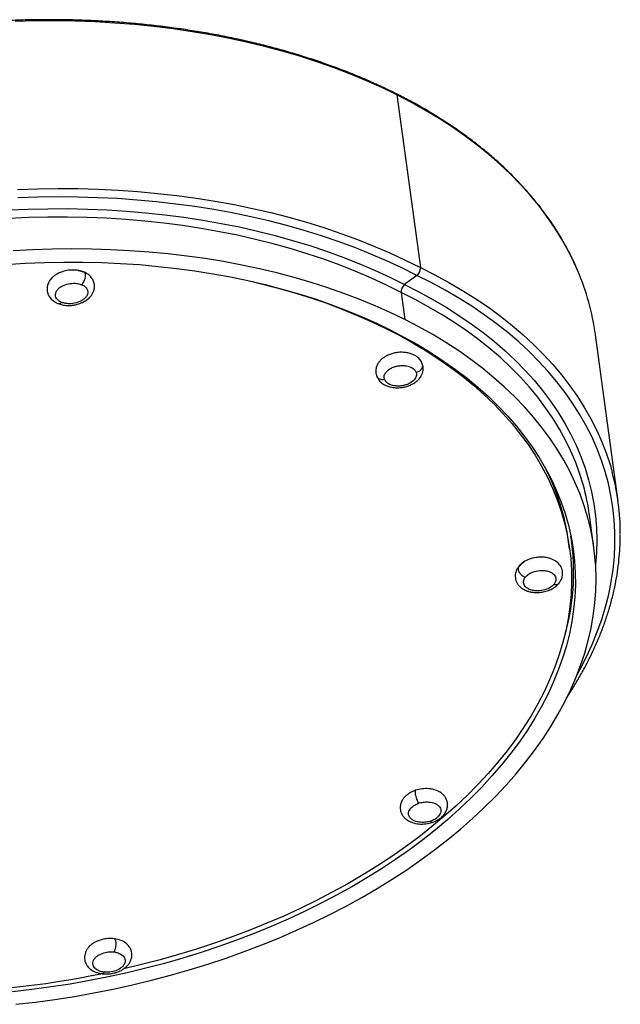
# Model space of a CAD drawing. Header units: millimetres. Extents: x -714 to 205, y -820 to 705.
# Tile 6 of 7: x 106 to 205, y -819 to -656. Entities that reach past the tile are written whole.
import ezdxf

# ---------------------------------------------------------------- set-up
doc = ezdxf.new("R2010")
doc.units = ezdxf.units.MM

msp = doc.modelspace()

# ---------------------------------------------------------------- linework, layer by layer
at = {"color": 7, "linetype": 'Continuous', "lineweight": 25}
for p, q in [((168.3, -668.71), (172.18, -697.27)), ((171.61, -698.56), (169.57, -700.1)), ((169, -701.39), (169.61, -705.86)), ((204.89, -735.99), (201.13, -708.38)), ((200.88, -743.64), (200.15, -738.25)), ((196.86, -743.79), (196.7, -742.62))]:
    msp.add_line(p, q, dxfattribs=at)
at = {"color": 8, "linetype": 'Continuous', "lineweight": 25, "flags": 128}
for points in [[(168.3, -668.71), (165.81, -667.51), (163.26, -666.36), (160.64, -665.28), (157.95, -664.25), (155.2, -663.28), (152.39, -662.37), (149.52, -661.53), (146.6, -660.75), (143.63, -660.03), (140.61, -659.37), (137.54, -658.78), (134.44, -658.26), (131.29, -657.8), (128.11, -657.41), (124.9, -657.08), (121.66, -656.83), (118.4, -656.64), (115.11, -656.51), (111.8, -656.46), (108.48, -656.47), (105.15, -656.55)], [(198.22, -697.82), (197.57, -696.37), (196.61, -694.44), (195.54, -692.53), (194.38, -690.66), (193.11, -688.82), (191.75, -687.02), (190.29, -685.25), (188.73, -683.52), (187.08, -681.83), (185.34, -680.19), (183.5, -678.58), (181.58, -677.03), (179.57, -675.51), (177.48, -674.05), (175.3, -672.64), (173.04, -671.27), (170.71, -669.96), (168.3, -668.71)], [(105.57, -684.35), (108.91, -684.24), (112.25, -684.19), (115.58, -684.22), (118.89, -684.31), (122.18, -684.47), (125.45, -684.7), (128.69, -685), (131.91, -685.36), (135.1, -685.8), (138.25, -686.3), (141.36, -686.86), (144.43, -687.49), (147.45, -688.19), (150.43, -688.96), (153.36, -689.78), (156.23, -690.67), (159.05, -691.62), (161.81, -692.63), (164.5, -693.71), (167.13, -694.84), (169.69, -696.03), (172.18, -697.27)], [(171.61, -698.56), (169.14, -697.33), (166.6, -696.15), (164, -695.03), (161.33, -693.97), (158.6, -692.96), (155.81, -692.02), (152.97, -691.14), (150.07, -690.32), (147.12, -689.56), (144.12, -688.87), (141.08, -688.24), (138, -687.68), (134.88, -687.18), (131.72, -686.76), (128.53, -686.39), (125.32, -686.1), (122.08, -685.87), (118.82, -685.71), (115.54, -685.62), (112.24, -685.59), (108.94, -685.64), (105.62, -685.75)], [(104.02, -687.74), (107.31, -687.6), (110.59, -687.53), (113.86, -687.52), (117.12, -687.59), (120.36, -687.72), (123.58, -687.92), (126.77, -688.2), (129.94, -688.53), (133.08, -688.94), (136.18, -689.41), (139.24, -689.96), (142.27, -690.56), (145.25, -691.24), (148.18, -691.97), (151.06, -692.77), (153.89, -693.64), (156.66, -694.57), (159.37, -695.56), (162.02, -696.6), (164.61, -697.71), (167.13, -698.88), (169.57, -700.1)], [(169, -701.39), (166.58, -700.18), (164.09, -699.02), (161.53, -697.93), (158.9, -696.89), (156.22, -695.91), (153.47, -694.99), (150.67, -694.13), (147.82, -693.34), (144.91, -692.61), (141.96, -691.94), (138.97, -691.34), (135.93, -690.8), (132.86, -690.33), (129.76, -689.93), (126.62, -689.59), (123.46, -689.32), (120.27, -689.12), (117.06, -688.99), (113.84, -688.92), (110.6, -688.93), (107.35, -689), (104.1, -689.14)], [(198.06, -764.75), (198.63, -763.7), (199.66, -761.66), (200.6, -759.61), (201.44, -757.55), (202.17, -755.48), (202.8, -753.41), (203.32, -751.34), (203.74, -749.27), (204.05, -747.2), (204.26, -745.14), (204.36, -743.08), (204.35, -741.03), (204.24, -739), (204.02, -736.97), (203.7, -734.97), (203.27, -732.98), (202.73, -731), (202.1, -729.05), (201.35, -727.13), (200.51, -725.23), (199.56, -723.35), (198.51, -721.51), (197.36, -719.7), (196.12, -717.92), (194.77, -716.17), (193.33, -714.46), (191.79, -712.79), (190.16, -711.16), (188.44, -709.58), (186.63, -708.03), (184.73, -706.53), (182.75, -705.08), (180.68, -703.67), (178.53, -702.32), (176.3, -701.01), (173.99, -699.76), (171.61, -698.56)], [(172.18, -697.27), (174.58, -698.48), (176.91, -699.75), (179.16, -701.07), (181.34, -702.44), (183.42, -703.85), (185.43, -705.32), (187.34, -706.84), (189.17, -708.4), (190.91, -710), (192.55, -711.65), (194.1, -713.33), (195.56, -715.06), (196.92, -716.82), (198.18, -718.62), (199.34, -720.45), (200.39, -722.31), (201.35, -724.2), (202.2, -726.12), (202.95, -728.07), (203.6, -730.03), (203.92, -731.19)], [(169.57, -700.1), (171.93, -701.29), (174.22, -702.53), (176.42, -703.83), (178.55, -705.18), (180.59, -706.57), (182.55, -708.02), (184.42, -709.51), (186.2, -711.05), (187.89, -712.63), (189.48, -714.26), (190.98, -715.92), (192.39, -717.62), (193.7, -719.36), (194.91, -721.14), (196.01, -722.94), (197.02, -724.78), (197.92, -726.65), (198.72, -728.54), (199.42, -730.46), (200.01, -732.4), (200.49, -734.36), (200.87, -736.34), (201.14, -738.34), (201.31, -740.35), (201.36, -742.38), (201.31, -744.41), (201.15, -746.44)], [(199.14, -733.33), (198.56, -731.44), (197.87, -729.54), (197.08, -727.67), (196.18, -725.82), (195.19, -724), (194.09, -722.21), (192.89, -720.46), (191.6, -718.73), (190.21, -717.05), (188.72, -715.4), (187.14, -713.79), (185.46, -712.23), (183.7, -710.71), (181.85, -709.23), (179.91, -707.8), (177.89, -706.41), (175.78, -705.08), (173.6, -703.8), (171.34, -702.57), (169, -701.39)]]:
    msp.add_lwpolyline(points, dxfattribs=at)
at = {"color": 7, "linetype": 'Continuous', "lineweight": 25, "flags": 128}
for points in [[(169.61, -705.86), (167.19, -704.7), (164.71, -703.59), (162.15, -702.53), (159.53, -701.54), (156.85, -700.6), (154.12, -699.73), (151.32, -698.91), (148.47, -698.16), (145.58, -697.48), (142.63, -696.85), (139.64, -696.29), (136.61, -695.8), (133.55, -695.37), (130.45, -695.01), (127.32, -694.71), (124.16, -694.48), (120.98, -694.32), (117.77, -694.22), (114.55, -694.2), (111.32, -694.24), (108.08, -694.34), (104.83, -694.52)], [(103.62, -696.74), (106.81, -696.54), (110, -696.42), (113.18, -696.36), (116.34, -696.37), (119.49, -696.44), (122.61, -696.58), (125.72, -696.79), (128.8, -697.07), (131.84, -697.41), (134.86, -697.82), (137.84, -698.29), (140.78, -698.83), (143.67, -699.43), (146.52, -700.1), (149.32, -700.83), (152.07, -701.62), (154.76, -702.47), (157.39, -703.39), (159.96, -704.36), (162.47, -705.39), (164.91, -706.48), (167.28, -707.62)], [(115.58, -697.74), (115.85, -697.8), (116.38, -697.97)], [(144.36, -699.6), (145.61, -699.9), (148.42, -700.61), (151.18, -701.39), (153.88, -702.23), (156.52, -703.13), (159.1, -704.1), (161.62, -705.12), (164.07, -706.19), (166.45, -707.33), (168.76, -708.52), (170.99, -709.76), (173.15, -711.05), (175.23, -712.4), (177.22, -713.8), (179.13, -715.24), (180.96, -716.73), (182.69, -718.27)], [(105.26, -819.15), (108.51, -818.77), (111.75, -818.33), (114.98, -817.83), (118.2, -817.26), (121.4, -816.62), (124.58, -815.92), (127.74, -815.16), (130.86, -814.33), (133.96, -813.45), (137.02, -812.5), (140.04, -811.5), (143.03, -810.43), (145.97, -809.31), (148.86, -808.14), (151.7, -806.91), (154.48, -805.62), (157.22, -804.29), (159.89, -802.9), (162.5, -801.46), (165.04, -799.98), (167.52, -798.45), (169.92, -796.88), (172.26, -795.26), (174.52, -793.6), (176.7, -791.91), (178.8, -790.17), (180.81, -788.4), (182.75, -786.6), (184.59, -784.77), (186.35, -782.9), (188.02, -781.01), (189.59, -779.1), (191.07, -777.16), (192.46, -775.19), (193.74, -773.21), (194.93, -771.21), (196.02, -769.2), (197.01, -767.17), (197.9, -765.14), (198.68, -763.09), (199.36, -761.04), (199.94, -758.98), (200.41, -756.92), (200.77, -754.87), (201.03, -752.81), (201.18, -750.76), (201.23, -748.71), (201.17, -746.68), (201, -744.65), (200.73, -742.64), (200.35, -740.65), (199.87, -738.67), (199.28, -736.71), (198.58, -734.78), (197.79, -732.86), (196.88, -730.98), (195.88, -729.12), (194.78, -727.29), (193.58, -725.49), (192.28, -723.73), (190.88, -722), (189.39, -720.31), (187.8, -718.66), (186.12, -717.06), (184.35, -715.49), (182.49, -713.97), (180.55, -712.49), (178.52, -711.07), (176.41, -709.69), (174.22, -708.36), (171.95, -707.09), (169.61, -705.86)], [(167.28, -707.62), (169.58, -708.82), (171.8, -710.07), (173.95, -711.38), (176.01, -712.73), (178, -714.13), (179.9, -715.59), (181.71, -717.08), (183.44, -718.62), (185.07, -720.21), (186.62, -721.83), (188.07, -723.5), (189.42, -725.2), (190.68, -726.93), (191.84, -728.7), (192.89, -730.5), (193.85, -732.33), (194.71, -734.19), (195.46, -736.07), (196.12, -737.98), (196.66, -739.91), (197.1, -741.85), (197.44, -743.82), (197.67, -745.79), (197.79, -747.78), (197.81, -749.79), (197.73, -751.79), (197.53, -753.81), (197.23, -755.83), (196.83, -757.85), (196.32, -759.86), (195.7, -761.88), (194.99, -763.89), (194.16, -765.89), (193.24, -767.89), (192.22, -769.87), (191.09, -771.84), (189.87, -773.79), (188.55, -775.72), (187.13, -777.63), (185.62, -779.52), (184.02, -781.38), (182.33, -783.22), (180.54, -785.03), (178.67, -786.81), (176.72, -788.55), (174.68, -790.26), (172.56, -791.94), (170.37, -793.57), (168.09, -795.17), (165.75, -796.72), (163.33, -798.23), (160.85, -799.69), (158.3, -801.11), (155.69, -802.48), (153.02, -803.8), (150.29, -805.06), (147.51, -806.28), (144.67, -807.44), (141.79, -808.54), (138.87, -809.58), (135.91, -810.57), (132.9, -811.5), (129.87, -812.37), (126.8, -813.18), (123.7, -813.93), (120.58, -814.61), (117.44, -815.23), (114.28, -815.79), (111.11, -816.28), (107.93, -816.7), (104.74, -817.06)], [(182.69, -718.27), (184.34, -719.84), (185.89, -721.46), (187.35, -723.12), (188.71, -724.82), (189.98, -726.55), (191.15, -728.31), (192.22, -730.11), (193.18, -731.94), (194.05, -733.79), (194.81, -735.67), (195.47, -737.57), (196.02, -739.5), (196.47, -741.44), (196.81, -743.4), (197.04, -745.38), (197.17, -747.37), (197.19, -749.37), (197.11, -751.37), (196.92, -753.39), (196.62, -755.4), (196.22, -757.42), (195.71, -759.44), (195.1, -761.45), (194.38, -763.46), (193.56, -765.47), (192.64, -767.46), (191.61, -769.44), (190.48, -771.4), (189.26, -773.35), (187.94, -775.28), (186.52, -777.19), (185.01, -779.08), (183.4, -780.94), (181.7, -782.78), (179.91, -784.58), (178.04, -786.36), (176.08, -788.1), (174.04, -789.81), (171.91, -791.48), (169.71, -793.11), (167.44, -794.7), (165.08, -796.25), (162.66, -797.75), (160.17, -799.21), (157.62, -800.62), (155, -801.98), (152.32, -803.29), (149.59, -804.55), (146.8, -805.75), (143.97, -806.9), (141.08, -808), (138.15, -809.04), (135.18, -810.01), (132.18, -810.93), (129.14, -811.79), (126.07, -812.59), (123.14, -813.29)], [(188.67, -746.56), (189.02, -746.2), (189.36, -745.94)]]:
    msp.add_lwpolyline(points, dxfattribs=at)
at = {"color": 8, "linetype": 'Continuous', "lineweight": 25}
msp.add_arc((168.06, -668.72), 0.234, 2.6367, 59.5198, dxfattribs=at)
at = {"color": 7, "linetype": 'Continuous', "lineweight": 25}
for centre, radius, start, end in [((160.24, -713.99), 41.28, 7.8211, 23.0597), ((158.92, -747.85), 38.14, 7.8791, 27.2389), ((166, -741.28), 39.24, 359.9075, 14.9025), ((163.14, -743.28), 37.35, 7.7465, 15.4574), ((158.51, -747.65), 39.02, 342.748, 8.7674), ((89.87, -672.03), 145.09, 257.7561, 281.8561)]:
    msp.add_arc(centre, radius, start, end, dxfattribs=at)
for points, knots in [([(168.18, -668.52), (167.77, -668.31), (166.59, -667.73), (164.58, -666.79), (162.14, -665.73), (159.63, -664.72), (157.07, -663.77), (154.46, -662.87), (151.79, -662.02), (149.07, -661.23), (146.3, -660.5), (143.49, -659.82), (140.64, -659.2), (137.74, -658.64), (134.81, -658.14), (131.85, -657.69), (128.85, -657.31), (125.82, -656.98), (122.77, -656.72), (119.7, -656.51), (116.6, -656.37), (113.49, -656.28), (110.36, -656.26), (107.22, -656.3), (104.06, -656.4), (100.91, -656.56), (97.75, -656.77), (94.59, -657.05), (91.43, -657.39), (88.27, -657.79), (85.13, -658.25), (81.99, -658.77), (78.87, -659.34), (75.77, -659.97), (72.68, -660.66), (69.62, -661.41), (66.59, -662.21), (63.58, -663.07), (60.6, -663.98), (57.65, -664.95), (54.74, -665.97), (51.87, -667.04), (49.04, -668.16), (46.26, -669.33), (43.52, -670.55), (40.83, -671.82), (38.19, -673.13), (35.61, -674.49), (33.08, -675.9), (30.61, -677.34), (28.2, -678.83), (25.86, -680.36), (23.58, -681.93), (21.36, -683.53), (19.22, -685.17), (17.15, -686.84), (15.15, -688.55), (13.23, -690.29), (11.63, -691.81), (10.71, -692.76), (10.37, -693.1)], [0, 0, 0, 0, 0.009225, 0.026739, 0.044253, 0.061768, 0.079282, 0.096796, 0.11431, 0.131824, 0.149337, 0.16685, 0.184363, 0.201875, 0.219386, 0.236898, 0.254408, 0.271919, 0.289429, 0.306938, 0.324448, 0.341957, 0.359465, 0.376974, 0.394482, 0.41199, 0.429498, 0.447006, 0.464513, 0.482021, 0.499529, 0.517036, 0.534544, 0.552052, 0.56956, 0.587068, 0.604576, 0.622085, 0.639594, 0.657103, 0.674613, 0.692122, 0.709633, 0.727144, 0.744655, 0.762166, 0.779679, 0.797191, 0.814704, 0.832218, 0.849732, 0.867247, 0.884762, 0.902277, 0.919793, 0.937309, 0.954825, 0.972342, 0.989858, 1, 1, 1, 1]), ([(198.19, -697.75), (198.03, -697.38), (197.61, -696.38), (196.83, -694.8), (195.85, -692.99), (194.78, -691.2), (193.61, -689.45), (192.36, -687.72), (191.02, -686.03), (189.6, -684.37), (188.09, -682.75), (186.5, -681.16), (184.82, -679.61), (183.06, -678.1), (181.23, -676.63), (179.32, -675.2), (177.33, -673.82), (175.27, -672.48), (173.13, -671.19), (170.97, -669.96), (169.3, -669.08), (168.38, -668.62), (168.18, -668.52)], [0, 0, 0, 0, 0.031782, 0.084866, 0.137965, 0.191078, 0.244207, 0.297352, 0.350512, 0.403688, 0.456876, 0.510078, 0.563291, 0.616514, 0.669747, 0.722987, 0.776233, 0.829485, 0.882741, 0.936, 0.986465, 1, 1, 1, 1]), ([(116.52, -698), (116.26, -697.91), (115.72, -697.73), (114.75, -697.65), (113.75, -697.73), (112.84, -697.98), (112.12, -698.31), (111.58, -698.68), (111.2, -699.02), (110.94, -699.34), (110.73, -699.68), (110.56, -700.07), (110.44, -700.56), (110.45, -701.1), (110.58, -701.65), (110.89, -702.23), (111.42, -702.79), (111.96, -703.07), (112.24, -703.21)], [0, 0, 0, 0, 0.077909, 0.161965, 0.247316, 0.327977, 0.398499, 0.45747, 0.507177, 0.547086, 0.579511, 0.62048, 0.671686, 0.725, 0.7777, 0.838863, 0.916986, 1, 1, 1, 1]), ([(112.24, -703.21), (112.54, -703.31), (113.12, -703.5), (114.02, -703.56), (114.8, -703.5), (115.41, -703.37), (115.9, -703.22), (116.41, -703), (116.99, -702.67), (117.49, -702.25), (117.86, -701.8), (118.11, -701.34), (118.27, -700.82), (118.31, -700.25), (118.23, -699.78), (118.08, -699.4), (117.85, -698.98), (117.38, -698.45), (116.81, -698.15), (116.52, -698)], [0, 0, 0, 0, 0.086193, 0.166665, 0.231754, 0.284114, 0.323524, 0.365205, 0.428509, 0.498401, 0.5502, 0.596401, 0.650036, 0.707238, 0.764413, 0.793109, 0.827248, 0.910174, 1, 1, 1, 1]), ([(171.61, -698.56), (171.7, -698.5), (171.78, -698.41), (171.94, -698.21), (172, -698.09), (172.11, -697.85), (172.15, -697.73), (172.19, -697.49), (172.19, -697.37), (172.18, -697.27)], [0, 0, 0, 0, 0.25, 0.25, 0.5, 0.5, 0.75, 0.75, 1, 1, 1, 1]), ([(112.85, -703.03), (112.67, -702.95), (112.49, -702.86), (112.16, -702.59), (112.01, -702.43), (111.82, -702.01), (111.79, -701.76), (111.91, -701.36), (111.97, -701.22), (112.15, -700.96), (112.26, -700.83), (112.54, -700.58), (112.7, -700.47), (113.05, -700.28), (113.24, -700.19), (113.81, -699.98), (114.21, -699.91), (114.92, -699.86), (115.24, -699.88), (115.77, -699.97), (115.98, -700.04), (116.16, -700.11)], [0, 0, 0, 0, 0.125, 0.125, 0.25, 0.25, 0.375, 0.375, 0.4375, 0.4375, 0.5, 0.5, 0.5625, 0.5625, 0.625, 0.625, 0.75, 0.75, 0.875, 0.875, 1, 1, 1, 1]), ([(116.16, -700.11), (116.34, -700.19), (116.52, -700.28), (116.85, -700.55), (117, -700.71), (117.18, -701.13), (117.21, -701.38), (117.1, -701.78), (117.04, -701.92), (116.86, -702.18), (116.74, -702.31), (116.47, -702.56), (116.31, -702.67), (115.96, -702.86), (115.77, -702.95), (115.2, -703.16), (114.8, -703.23), (114.08, -703.28), (113.77, -703.25), (113.24, -703.16), (113.02, -703.1), (112.85, -703.03)], [0, 0, 0, 0, 0.125, 0.125, 0.25, 0.25, 0.375, 0.375, 0.4375, 0.4375, 0.5, 0.5, 0.5625, 0.5625, 0.625, 0.625, 0.75, 0.75, 0.875, 0.875, 1, 1, 1, 1]), ([(169.57, -700.1), (169.48, -700.17), (169.4, -700.26), (169.24, -700.46), (169.18, -700.57), (169.07, -700.81), (169.03, -700.93), (168.99, -701.17), (168.99, -701.29), (169, -701.39)], [0, 0, 0, 0, 0.25, 0.25, 0.5, 0.5, 0.75, 0.75, 1, 1, 1, 1]), ([(172.52, -713.25), (172.41, -713), (172.2, -712.54), (171.69, -712.07), (171.18, -711.74), (170.62, -711.51), (169.95, -711.34), (169.18, -711.27), (168.38, -711.31), (167.62, -711.46), (166.96, -711.69), (166.41, -711.97), (165.92, -712.3), (165.5, -712.69), (165.16, -713.14), (164.9, -713.68), (164.79, -714.22), (164.81, -714.74), (164.89, -715.03), (164.93, -715.18)], [0, 0, 0, 0, 0.078221, 0.14573, 0.199577, 0.255708, 0.317467, 0.384606, 0.45438, 0.51989, 0.579411, 0.632464, 0.685598, 0.74132, 0.796803, 0.849874, 0.915534, 0.956218, 1, 1, 1, 1]), ([(164.93, -715.18), (165.05, -715.44), (165.3, -715.96), (165.93, -716.5), (166.59, -716.84), (167.18, -717.02), (167.67, -717.11), (168.13, -717.15), (168.7, -717.16), (169.38, -717.08), (170.08, -716.9), (170.66, -716.67), (171.14, -716.4), (171.56, -716.11), (171.98, -715.71), (172.31, -715.26), (172.54, -714.75), (172.65, -714.28), (172.66, -713.77), (172.57, -713.42), (172.52, -713.25)], [0, 0, 0, 0, 0.086864, 0.168557, 0.237801, 0.292636, 0.334407, 0.367674, 0.414886, 0.478489, 0.542448, 0.596996, 0.642612, 0.688116, 0.736249, 0.804967, 0.84888, 0.897259, 0.94829, 1, 1, 1, 1]), ([(166.24, -715.74), (166.19, -715.61), (166.17, -715.45), (166.21, -715.09), (166.28, -714.89), (166.58, -714.46), (166.82, -714.23), (167.3, -713.94), (167.49, -713.85), (167.88, -713.69), (168.09, -713.63), (168.53, -713.54), (168.75, -713.51), (169.19, -713.48), (169.41, -713.49), (170.01, -713.55), (170.36, -713.65), (170.89, -713.9), (171.09, -714.05), (171.35, -714.34), (171.43, -714.49), (171.48, -714.62)], [0, 0, 0, 0, 0.125, 0.125, 0.25, 0.25, 0.375, 0.375, 0.4375, 0.4375, 0.5, 0.5, 0.5625, 0.5625, 0.625, 0.625, 0.75, 0.75, 0.875, 0.875, 1, 1, 1, 1]), ([(171.48, -714.62), (171.52, -714.76), (171.55, -714.91), (171.5, -715.27), (171.43, -715.48), (171.13, -715.91), (170.89, -716.13), (170.41, -716.43), (170.23, -716.52), (169.83, -716.67), (169.62, -716.73), (169.19, -716.83), (168.96, -716.86), (168.52, -716.88), (168.31, -716.88), (167.7, -716.82), (167.36, -716.72), (166.82, -716.46), (166.63, -716.31), (166.36, -716.02), (166.28, -715.88), (166.24, -715.74)], [0, 0, 0, 0, 0.125, 0.125, 0.25, 0.25, 0.375, 0.375, 0.4375, 0.4375, 0.5, 0.5, 0.5625, 0.5625, 0.625, 0.625, 0.75, 0.75, 0.875, 0.875, 1, 1, 1, 1]), ([(196.38, -768.41), (196.41, -768.38), (196.87, -767.71), (197.69, -766.38), (198.83, -764.44), (199.88, -762.48), (200.84, -760.51), (201.71, -758.54), (202.48, -756.55), (203.16, -754.56), (203.75, -752.57), (204.24, -750.58), (204.63, -748.59), (204.93, -746.6), (205.13, -744.61), (205.24, -742.89), (205.24, -741.83), (205.24, -741.43)], [0, 0, 0, 0, 0.00372, 0.077136, 0.15053, 0.223897, 0.297233, 0.370534, 0.443797, 0.517019, 0.590196, 0.663327, 0.736411, 0.80945, 0.882444, 0.955396, 1, 1, 1, 1]), ([(195.12, -749.47), (195.24, -749.3), (195.47, -748.97), (195.65, -748.45), (195.71, -748.01), (195.7, -747.61), (195.62, -747.2), (195.4, -746.66), (194.9, -746.03), (194.2, -745.58), (193.48, -745.33), (192.88, -745.2), (192.26, -745.16), (191.74, -745.18), (191.26, -745.23), (190.77, -745.33), (190.06, -745.55), (189.17, -745.98), (188.7, -746.46), (188.46, -746.71)], [0, 0, 0, 0, 0.056809, 0.110058, 0.155406, 0.189176, 0.233327, 0.276116, 0.362111, 0.461433, 0.515643, 0.571898, 0.625593, 0.674627, 0.705126, 0.745782, 0.799773, 0.897071, 1, 1, 1, 1]), ([(188.46, -746.71), (188.35, -746.87), (188.14, -747.16), (187.96, -747.62), (187.87, -748.03), (187.86, -748.42), (187.91, -748.84), (188.06, -749.27), (188.3, -749.69), (188.63, -750.08), (189.07, -750.42), (189.58, -750.69), (190.11, -750.87), (190.67, -750.99), (191.33, -751.05), (192.11, -751.01), (192.96, -750.85), (193.81, -750.52), (194.57, -750.07), (194.94, -749.67), (195.12, -749.47)], [0, 0, 0, 0, 0.051421, 0.099776, 0.141442, 0.173274, 0.218667, 0.264177, 0.309896, 0.359291, 0.413707, 0.469546, 0.51942, 0.566246, 0.62311, 0.689775, 0.763885, 0.843181, 0.9232, 1, 1, 1, 1]), ([(188.54, -746.65), (188.53, -746.65), (188.51, -746.66), (188.5, -746.68), (188.49, -746.69)], [0, 0, 0, 0, 0.588063, 1, 1, 1, 1]), ([(189.56, -748.47), (189.66, -748.34), (189.81, -748.19), (190.21, -747.9), (190.47, -747.76), (191.11, -747.52), (191.51, -747.42), (192.13, -747.37), (192.35, -747.37), (192.78, -747.4), (192.99, -747.43), (193.38, -747.53), (193.56, -747.6), (193.89, -747.76), (194.03, -747.85), (194.38, -748.15), (194.51, -748.38), (194.62, -748.81), (194.6, -749.02), (194.48, -749.38), (194.38, -749.53), (194.28, -749.66)], [0, 0, 0, 0, 0.125, 0.125, 0.25, 0.25, 0.375, 0.375, 0.4375, 0.4375, 0.5, 0.5, 0.5625, 0.5625, 0.625, 0.625, 0.75, 0.75, 0.875, 0.875, 1, 1, 1, 1]), ([(194.28, -749.66), (194.17, -749.8), (194.03, -749.94), (193.63, -750.23), (193.37, -750.37), (192.72, -750.62), (192.33, -750.71), (191.7, -750.76), (191.48, -750.76), (191.06, -750.73), (190.85, -750.7), (190.46, -750.6), (190.27, -750.53), (189.95, -750.37), (189.81, -750.28), (189.46, -749.98), (189.33, -749.75), (189.22, -749.32), (189.24, -749.11), (189.36, -748.75), (189.45, -748.6), (189.56, -748.47)], [0, 0, 0, 0, 0.125, 0.125, 0.25, 0.25, 0.375, 0.375, 0.4375, 0.4375, 0.5, 0.5, 0.5625, 0.5625, 0.625, 0.625, 0.75, 0.75, 0.875, 0.875, 1, 1, 1, 1]), ([(171.35, -783.75), (171.16, -783.83), (170.78, -783.97), (170.27, -784.27), (169.83, -784.6), (169.46, -784.97), (169.2, -785.34), (169.04, -785.67), (168.89, -786.07), (168.81, -786.61), (168.9, -787.22), (169.1, -787.71), (169.37, -788.11), (169.73, -788.48), (170.23, -788.83), (170.94, -789.14), (171.91, -789.34), (173.06, -789.34), (173.79, -789.15), (174.15, -789.05)], [0, 0, 0, 0, 0.051118, 0.103455, 0.154666, 0.202166, 0.255479, 0.293207, 0.316054, 0.381581, 0.451724, 0.49319, 0.539032, 0.589563, 0.644197, 0.715353, 0.806284, 0.905261, 1, 1, 1, 1]), ([(171.39, -783.74), (171.37, -783.74), (171.35, -783.75), (171.31, -783.82), (171.3, -783.86), (171.29, -784), (171.29, -784.09), (171.32, -784.31), (171.34, -784.44), (171.41, -784.71), (171.45, -784.86), (171.54, -785.13), (171.59, -785.26), (171.69, -785.5), (171.74, -785.6), (171.82, -785.77), (171.87, -785.83), (171.9, -785.89)], [0, 0, 0, 0, 0.125, 0.125, 0.25, 0.25, 0.375, 0.375, 0.5, 0.5, 0.625, 0.625, 0.75, 0.75, 0.875, 0.875, 1, 1, 1, 1]), ([(174.15, -789.05), (174.46, -788.93), (175.04, -788.7), (175.62, -788.27), (175.99, -787.91), (176.22, -787.62), (176.44, -787.25), (176.63, -786.77), (176.71, -786.18), (176.64, -785.59), (176.43, -785.07), (176.12, -784.64), (175.79, -784.31), (175.43, -784.05), (175.07, -783.86), (174.66, -783.7), (174.19, -783.56), (173.46, -783.45), (172.45, -783.46), (171.72, -783.65), (171.35, -783.75)], [0, 0, 0, 0, 0.08386, 0.15856, 0.19606, 0.228656, 0.263372, 0.319242, 0.378522, 0.437294, 0.493717, 0.545069, 0.588312, 0.62799, 0.672805, 0.706388, 0.751401, 0.807343, 0.903, 1, 1, 1, 1]), ([(173.89, -788.84), (173.68, -788.91), (173.44, -788.97), (172.87, -789.05), (172.54, -789.07), (171.85, -789.01), (171.49, -788.93), (171.01, -788.72), (170.86, -788.63), (170.6, -788.43), (170.49, -788.32), (170.33, -788.07), (170.27, -787.94), (170.21, -787.67), (170.21, -787.53), (170.28, -787.14), (170.42, -786.89), (170.79, -786.47), (171.02, -786.31), (171.47, -786.05), (171.69, -785.96), (171.9, -785.89)], [0, 0, 0, 0, 0.125, 0.125, 0.25, 0.25, 0.375, 0.375, 0.4375, 0.4375, 0.5, 0.5, 0.5625, 0.5625, 0.625, 0.625, 0.75, 0.75, 0.875, 0.875, 1, 1, 1, 1]), ([(171.9, -785.89), (172.11, -785.82), (172.35, -785.75), (172.92, -785.67), (173.25, -785.66), (173.94, -785.71), (174.3, -785.79), (174.78, -786.01), (174.93, -786.1), (175.19, -786.3), (175.3, -786.41), (175.46, -786.66), (175.52, -786.79), (175.58, -787.06), (175.58, -787.19), (175.51, -787.59), (175.37, -787.84), (175, -788.25), (174.77, -788.42), (174.32, -788.68), (174.1, -788.77), (173.89, -788.84)], [0, 0, 0, 0, 0.125, 0.125, 0.25, 0.25, 0.375, 0.375, 0.4375, 0.4375, 0.5, 0.5, 0.5625, 0.5625, 0.625, 0.625, 0.75, 0.75, 0.875, 0.875, 1, 1, 1, 1]), ([(121.58, -808.3), (121.24, -808.28), (120.54, -808.23), (119.46, -808.43), (118.52, -808.78), (117.84, -809.2), (117.37, -809.63), (117.03, -810.06), (116.79, -810.54), (116.66, -811.01), (116.62, -811.44), (116.68, -811.94), (116.83, -812.37), (117.06, -812.75), (117.28, -813.04), (117.72, -813.44), (118.33, -813.78), (119.01, -814), (119.38, -814.06), (119.57, -814.09)], [0, 0, 0, 0, 0.0885353, 0.181521, 0.2697813, 0.3439406, 0.4005824, 0.4539253, 0.5060239, 0.5540541, 0.5953513, 0.6314332, 0.7020242, 0.7257969, 0.7618879, 0.812032, 0.9037604, 0.9524287, 1, 1, 1, 1]), ([(119.57, -814.09), (119.79, -814.11), (120.24, -814.15), (120.91, -814.1), (121.5, -813.98), (121.98, -813.84), (122.3, -813.72), (122.58, -813.59), (122.93, -813.41), (123.37, -813.1), (123.81, -812.69), (124.16, -812.21), (124.38, -811.7), (124.49, -811.19), (124.48, -810.68), (124.37, -810.23), (124.22, -809.88), (124.03, -809.59), (123.8, -809.31), (123.37, -808.93), (122.65, -808.52), (121.94, -808.37), (121.58, -808.3)], [0, 0, 0, 0, 0.058802, 0.116516, 0.169004, 0.21225, 0.243034, 0.259995, 0.294812, 0.345189, 0.404942, 0.462136, 0.515561, 0.566928, 0.616741, 0.662932, 0.703709, 0.728616, 0.764486, 0.813988, 0.904559, 1, 1, 1, 1]), ([(121.52, -808.29), (121.55, -808.29), (121.59, -808.3), (121.65, -808.35), (121.68, -808.39), (121.74, -808.53), (121.76, -808.61), (121.79, -808.83), (121.8, -808.96), (121.8, -809.24), (121.8, -809.39), (121.76, -809.68), (121.74, -809.82), (121.68, -810.06), (121.65, -810.17), (121.59, -810.36), (121.56, -810.43), (121.53, -810.49)], [0, 0, 0, 0, 0.125, 0.125, 0.25, 0.25, 0.375, 0.375, 0.5, 0.5, 0.625, 0.625, 0.75, 0.75, 0.875, 0.875, 1, 1, 1, 1]), ([(119.85, -813.82), (119.64, -813.8), (119.41, -813.75), (118.94, -813.59), (118.7, -813.47), (118.29, -813.13), (118.12, -812.92), (118.02, -812.54), (118, -812.4), (118.03, -812.12), (118.08, -811.98), (118.22, -811.71), (118.31, -811.57), (118.55, -811.32), (118.69, -811.2), (119.14, -810.89), (119.5, -810.74), (120.17, -810.54), (120.5, -810.49), (121.07, -810.45), (121.32, -810.47), (121.53, -810.49)], [0, 0, 0, 0, 0.125, 0.125, 0.25, 0.25, 0.375, 0.375, 0.4375, 0.4375, 0.5, 0.5, 0.5625, 0.5625, 0.625, 0.625, 0.75, 0.75, 0.875, 0.875, 1, 1, 1, 1]), ([(121.53, -810.49), (121.74, -810.52), (121.97, -810.57), (122.44, -810.73), (122.68, -810.85), (123.09, -811.18), (123.26, -811.4), (123.36, -811.78), (123.38, -811.91), (123.35, -812.19), (123.3, -812.33), (123.16, -812.61), (123.07, -812.75), (122.83, -813), (122.69, -813.11), (122.24, -813.43), (121.88, -813.58), (121.21, -813.78), (120.88, -813.83), (120.31, -813.86), (120.06, -813.85), (119.85, -813.82)], [0, 0, 0, 0, 0.125, 0.125, 0.25, 0.25, 0.375, 0.375, 0.4375, 0.4375, 0.5, 0.5, 0.5625, 0.5625, 0.625, 0.625, 0.75, 0.75, 0.875, 0.875, 1, 1, 1, 1])]:
    msp.add_open_spline(points, degree=3, knots=knots, dxfattribs=at)
at = {"color": 8, "linetype": 'Continuous', "lineweight": 25}
for points, knots in [([(116.16, -700.11), (116.22, -700.06), (116.34, -699.94), (116.53, -699.66), (116.71, -699.27), (116.82, -698.81), (116.8, -698.39), (116.69, -698.14), (116.58, -698.02), (116.52, -698.01), (116.52, -698)], [0, 0, 0, 0, 0.099756, 0.213913, 0.373746, 0.54586, 0.717974, 0.877808, 0.991965, 1, 1, 1, 1]), ([(112.24, -703.2), (112.32, -703.22), (112.45, -703.25), (112.66, -703.17), (112.79, -703.07), (112.85, -703.03)], [0, 0, 0, 0, 0.406735, 0.723337, 1, 1, 1, 1]), ([(171.48, -714.62), (171.57, -714.6), (171.76, -714.55), (172.08, -714.38), (172.38, -714.1), (172.56, -713.72), (172.6, -713.41), (172.52, -713.28), (172.51, -713.25)], [0, 0, 0, 0, 0.13225, 0.283591, 0.495488, 0.723665, 0.951842, 1, 1, 1, 1]), ([(164.95, -715.17), (164.96, -715.22), (165, -715.4), (165.26, -715.62), (165.61, -715.76), (165.95, -715.79), (166.14, -715.76), (166.24, -715.74)], [0, 0, 0, 0, 0.121289, 0.398353, 0.655649, 0.839416, 1, 1, 1, 1]), ([(188.47, -746.72), (188.44, -746.76), (188.34, -746.87), (188.31, -747.16), (188.41, -747.54), (188.67, -747.93), (188.99, -748.21), (189.3, -748.39), (189.48, -748.44), (189.56, -748.47)], [0, 0, 0, 0, 0.082959, 0.249936, 0.429742, 0.609549, 0.776526, 0.895785, 1, 1, 1, 1]), ([(194.28, -749.66), (194.36, -749.68), (194.54, -749.71), (194.81, -749.68), (195.03, -749.61), (195.09, -749.49), (195.1, -749.46)], [0, 0, 0, 0, 0.2356511, 0.5053213, 0.8828921, 1, 1, 1, 1]), ([(173.89, -788.84), (173.92, -788.89), (173.99, -788.99), (174.09, -789.06), (174.13, -789.04), (174.14, -789.03)], [0, 0, 0, 0, 0.33079, 0.709333, 1, 1, 1, 1]), ([(119.85, -813.82), (119.82, -813.87), (119.76, -813.99), (119.66, -814.09), (119.6, -814.08), (119.57, -814.07)], [0, 0, 0, 0, 0.3221944, 0.6909015, 1, 1, 1, 1])]:
    msp.add_open_spline(points, degree=3, knots=knots, dxfattribs=at)

doc.saveas('drawing.dxf')
